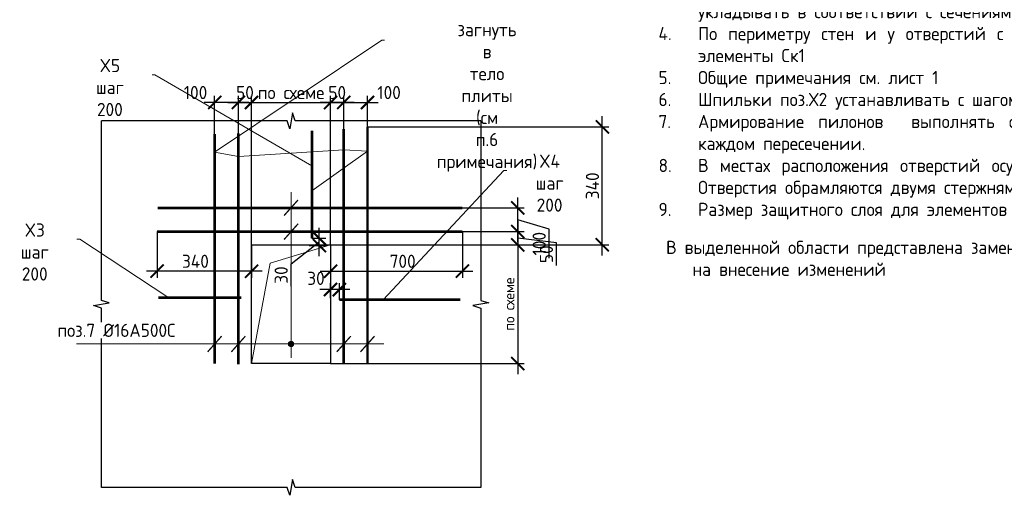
# Model space of a CAD drawing. Header units: millimetres. Extents: x 247266 to 730847, y -636031 to 10052.
# Tile 46 of 256: x 611503 to 630184, y -440463 to -431444. Entities that reach past the tile are written whole.
import ezdxf
from ezdxf import colors
from ezdxf.entities.mleader import LeaderData, LeaderLine
from ezdxf.math import Vec2, Vec3

# ---------------------------------------------------------------- set-up
doc = ezdxf.new("R2010")
doc.units = ezdxf.units.MM
for name, color, linetype, lineweight in [('Арматура', 7, 'Continuous', 40), ('Выноски', 7, 'Continuous', 20), ('подоснова', 7, 'Continuous', 5), ('СТЕНЫ', 7, 'Continuous', 30)]:
    doc.layers.add(name, color=color, linetype=linetype, lineweight=lineweight)
doc.layers.add('Исправления', color=1, linetype='Continuous')
doc.layers.add('РАЗМЕРЫ', color=7, linetype='Continuous')
doc.styles.add('GOST-2.304_Type-B', font='GOST_Common.ttf')
doc.styles.add('ГОСТ', font='GOST_Common.ttf')
doc.dimstyles.new('5х', dxfattribs={"dimscale": 100, "dimtxt": 2.5, "dimasz": 2.5, "dimexe": 1.25, "dimexo": 0, "dimtad": 1, "dimdec": 0, "dimlfac": 0.2, "dimtxsty": 'GOST-2.304_Type-B', "dimblk": 'ARCHTICK', "dimcen": 2.5, "dimdle": 2, "dimadec": 0, "dimazin": 2, "dimtfac": 0.75, "dimtdec": 0, "dimtmove": 1, "dimatfit": 3, "dimfxl": 1, "dimtolj": 1, "dimarcsym": 1})
doc.dimstyles.new('СПДС', dxfattribs={"dimscale": 100, "dimtxt": 2.5, "dimasz": 2.5, "dimexe": 1.25, "dimexo": 0, "dimtad": 1, "dimdec": 0, "dimtxsty": 'GOST-2.304_Type-B', "dimblk": 'ARCHTICK', "dimcen": 2.5, "dimdle": 2, "dimadec": 0, "dimazin": 2, "dimtfac": 0.75, "dimtdec": 0, "dimtmove": 1, "dimatfit": 3, "dimfxl": 1, "dimtolj": 1, "dimarcsym": 1})

# ---------------------------------------------------------------- blocks, each defined once
blk = doc.blocks.new('_ArchTick')
at = {"color": 0, "linetype": 'ByBlock', "const_width": 0.15}
blk.add_lwpolyline([(-0.5, -0.5), (0.5, 0.5)], dxfattribs=at)
blk = doc.blocks.new('*D2885')
at = {"layer": 'DEFPOINTS', "color": 0, "ltscale": 100}
for p in [(614109, -435463), (615902, -435713), (614109, -436213)]:
    blk.add_point(p, dxfattribs=at)
at = {"layer": 'РАЗМЕРЫ', "color": 0, "linetype": 'Continuous', "lineweight": -2}
for p, q in [((614109, -435463), (614109, -436338)), ((615902, -435713), (615902, -436338)), ((616102, -436213), (613909, -436213))]:
    blk.add_line(p, q, dxfattribs=at)
at = {"layer": 'РАЗМЕРЫ', "color": 0, "lineweight": -2, "ltscale": 100, "xscale": 250, "yscale": 250, "zscale": 250, "rotation": 180}
blk.add_blockref('_ArchTick', (614109, -436213), dxfattribs=at)
at = {"layer": 'РАЗМЕРЫ', "color": 0, "lineweight": -2, "ltscale": 100, "xscale": 250, "yscale": 250, "zscale": 250}
blk.add_blockref('_ArchTick', (615902, -436213), dxfattribs=at)
at = {"layer": 'РАЗМЕРЫ', "color": 0, "lineweight": 0, "ltscale": 100, "insert": (614837, -436025), "char_height": 250, "attachment_point": 5, "style": 'GOST-2.304_Type-B'}
blk.add_mtext('\\A1;340', dxfattribs=at)
blk = doc.blocks.new('*D2886')
at = {"layer": 'DEFPOINTS', "color": 0, "ltscale": 100}
for p in [(619902, -435463), (617402, -435713), (619902, -436213)]:
    blk.add_point(p, dxfattribs=at)
at = {"layer": 'РАЗМЕРЫ', "color": 0, "linetype": 'Continuous', "lineweight": -2}
for p, q in [((619902, -435463), (619902, -436338)), ((617402, -435713), (617402, -436338)), ((617202, -436213), (620102, -436213))]:
    blk.add_line(p, q, dxfattribs=at)
at = {"layer": 'РАЗМЕРЫ', "color": 0, "lineweight": -2, "ltscale": 100, "xscale": 250, "yscale": 250, "zscale": 250, "rotation": 180}
blk.add_blockref('_ArchTick', (617402, -436213), dxfattribs=at)
at = {"layer": 'РАЗМЕРЫ', "color": 0, "lineweight": -2, "ltscale": 100, "xscale": 250, "yscale": 250, "zscale": 250}
blk.add_blockref('_ArchTick', (619902, -436213), dxfattribs=at)
at = {"layer": 'РАЗМЕРЫ', "color": 0, "lineweight": 0, "ltscale": 100, "insert": (618769, -436025), "char_height": 250, "attachment_point": 5, "style": 'GOST-2.304_Type-B'}
blk.add_mtext('\\A1;700', dxfattribs=at)
blk = doc.blocks.new('*D2887')
at = {"layer": 'DEFPOINTS', "color": 0, "ltscale": 100}
for p in [(617402, -433013), (617652, -433713), (617402, -435713)]:
    blk.add_point(p, dxfattribs=at)
at = {"layer": 'РАЗМЕРЫ', "color": 0, "linetype": 'Continuous', "lineweight": -2}
for p, q in [((617852, -433013), (617202, -433013)), ((617402, -435713), (617402, -432888)), ((617652, -433713), (617652, -432888))]:
    blk.add_line(p, q, dxfattribs=at)
at = {"layer": 'РАЗМЕРЫ', "color": 0, "lineweight": -2, "ltscale": 100, "xscale": 250, "yscale": 250, "zscale": 250, "rotation": 180}
blk.add_blockref('_ArchTick', (617402, -433013), dxfattribs=at)
at = {"layer": 'РАЗМЕРЫ', "color": 0, "lineweight": -2, "ltscale": 100, "xscale": 250, "yscale": 250, "zscale": 250}
blk.add_blockref('_ArchTick', (617652, -433013), dxfattribs=at)
at = {"layer": 'РАЗМЕРЫ', "color": 0, "lineweight": 0, "ltscale": 100, "insert": (617527, -432825), "char_height": 250, "attachment_point": 5, "style": 'GOST-2.304_Type-B'}
blk.add_mtext('\\A1;50', dxfattribs=at)
blk = doc.blocks.new('*D2888')
at = {"layer": 'DEFPOINTS', "color": 0, "ltscale": 100}
for p in [(618102, -433013), (617652, -433713), (618102, -433740)]:
    blk.add_point(p, dxfattribs=at)
at = {"layer": 'РАЗМЕРЫ', "color": 0, "linetype": 'Continuous', "lineweight": -2}
for p, q in [((617452, -433013), (618302, -433013)), ((617652, -433713), (617652, -432888)), ((618102, -433740), (618102, -432888))]:
    blk.add_line(p, q, dxfattribs=at)
at = {"layer": 'РАЗМЕРЫ', "color": 0, "lineweight": -2, "ltscale": 100, "xscale": 250, "yscale": 250, "zscale": 250, "rotation": 180}
blk.add_blockref('_ArchTick', (617652, -433013), dxfattribs=at)
at = {"layer": 'РАЗМЕРЫ', "color": 0, "lineweight": -2, "ltscale": 100, "xscale": 250, "yscale": 250, "zscale": 250}
blk.add_blockref('_ArchTick', (618102, -433013), dxfattribs=at)
at = {"layer": 'РАЗМЕРЫ', "color": 0, "lineweight": 0, "ltscale": 100, "insert": (618511, -432825), "char_height": 250, "attachment_point": 5, "style": 'GOST-2.304_Type-B'}
blk.add_mtext('\\A1;100', dxfattribs=at)
blk = doc.blocks.new('*D2889')
at = {"layer": 'DEFPOINTS', "color": 0, "ltscale": 100}
for p in [(615902, -433013), (615652, -433713), (615902, -435713)]:
    blk.add_point(p, dxfattribs=at)
at = {"layer": 'РАЗМЕРЫ', "color": 0, "linetype": 'Continuous', "lineweight": -2}
for p, q in [((615452, -433013), (616102, -433013)), ((615652, -433713), (615652, -432888)), ((615902, -435713), (615902, -432888))]:
    blk.add_line(p, q, dxfattribs=at)
at = {"layer": 'РАЗМЕРЫ', "color": 0, "lineweight": -2, "ltscale": 100, "xscale": 250, "yscale": 250, "zscale": 250, "rotation": 180}
blk.add_blockref('_ArchTick', (615652, -433013), dxfattribs=at)
at = {"layer": 'РАЗМЕРЫ', "color": 0, "lineweight": -2, "ltscale": 100, "xscale": 250, "yscale": 250, "zscale": 250}
blk.add_blockref('_ArchTick', (615902, -433013), dxfattribs=at)
at = {"layer": 'РАЗМЕРЫ', "color": 0, "lineweight": 0, "ltscale": 100, "insert": (615777, -432825), "char_height": 250, "attachment_point": 5, "style": 'GOST-2.304_Type-B'}
blk.add_mtext('\\A1;50', dxfattribs=at)
blk = doc.blocks.new('*D2890')
at = {"layer": 'DEFPOINTS', "color": 0, "ltscale": 100}
for p in [(615202, -433013), (615202, -433713), (615652, -433713)]:
    blk.add_point(p, dxfattribs=at)
at = {"layer": 'РАЗМЕРЫ', "color": 0, "linetype": 'Continuous', "lineweight": -2}
for p, q in [((615852, -433013), (615002, -433013)), ((615202, -433713), (615202, -432888)), ((615652, -433713), (615652, -432888))]:
    blk.add_line(p, q, dxfattribs=at)
at = {"layer": 'РАЗМЕРЫ', "color": 0, "lineweight": -2, "ltscale": 100, "xscale": 250, "yscale": 250, "zscale": 250, "rotation": 180}
blk.add_blockref('_ArchTick', (615202, -433013), dxfattribs=at)
at = {"layer": 'РАЗМЕРЫ', "color": 0, "lineweight": -2, "ltscale": 100, "xscale": 250, "yscale": 250, "zscale": 250}
blk.add_blockref('_ArchTick', (615652, -433013), dxfattribs=at)
at = {"layer": 'РАЗМЕРЫ', "color": 0, "lineweight": 0, "ltscale": 100, "insert": (614839, -432825), "char_height": 250, "attachment_point": 5, "style": 'GOST-2.304_Type-B'}
blk.add_mtext('\\A1;100', dxfattribs=at)
blk = doc.blocks.new('*D2891')
at = {"layer": 'DEFPOINTS', "color": 0, "ltscale": 100}
for p in [(619902, -435463), (617402, -435713), (620952, -435713)]:
    blk.add_point(p, dxfattribs=at)
at = {"layer": 'РАЗМЕРЫ', "color": 0, "linetype": 'Continuous', "lineweight": -2}
for p, q in [((620952, -435263), (620952, -435913)), ((619902, -435463), (621077, -435463)), ((621685, -435678), (620952, -435588)), ((617402, -435713), (621077, -435713)), ((621685, -436103), (621685, -435678))]:
    blk.add_line(p, q, dxfattribs=at)
at = {"layer": 'РАЗМЕРЫ', "color": 0, "lineweight": -2, "ltscale": 100, "xscale": 250, "yscale": 250, "zscale": 250}
for p, rotation in [((620952, -435463), 90), ((620952, -435713), 270)]:
    blk.add_blockref('_ArchTick', p, dxfattribs=dict(at, rotation=rotation))
at = {"layer": 'РАЗМЕРЫ', "color": 0, "lineweight": 0, "ltscale": 100, "insert": (621497, -435891), "char_height": 250, "attachment_point": 5, "rotation": 90, "style": 'GOST-2.304_Type-B'}
blk.add_mtext('\\A1;50', dxfattribs=at)
blk = doc.blocks.new('*D2892')
at = {"layer": 'DEFPOINTS', "color": 0, "ltscale": 100}
for p in [(619902, -435013), (620952, -435013), (619902, -435463)]:
    blk.add_point(p, dxfattribs=at)
at = {"layer": 'РАЗМЕРЫ', "color": 0, "linetype": 'Continuous', "lineweight": -2}
for p, q in [((620952, -435663), (620952, -434813)), ((619902, -435013), (621077, -435013)), ((621546, -435416), (620952, -435238)), ((621546, -435967), (621546, -435416)), ((619902, -435463), (621077, -435463))]:
    blk.add_line(p, q, dxfattribs=at)
at = {"layer": 'РАЗМЕРЫ', "color": 0, "lineweight": -2, "ltscale": 100, "xscale": 250, "yscale": 250, "zscale": 250}
for p, rotation in [((620952, -435013), 90), ((620952, -435463), 270)]:
    blk.add_blockref('_ArchTick', p, dxfattribs=dict(at, rotation=rotation))
at = {"layer": 'РАЗМЕРЫ', "color": 0, "lineweight": 0, "ltscale": 100, "insert": (621359, -435691), "char_height": 250, "attachment_point": 5, "rotation": 90, "style": 'GOST-2.304_Type-B'}
blk.add_mtext('\\A1;100', dxfattribs=at)
blk = doc.blocks.new('*D2893')
at = {"layer": 'DEFPOINTS', "color": 0, "ltscale": 100}
for p in [(617402, -433013), (615902, -435713), (617402, -435713)]:
    blk.add_point(p, dxfattribs=at)
at = {"layer": 'РАЗМЕРЫ', "color": 0, "linetype": 'Continuous', "lineweight": -2}
for p, q in [((615702, -433013), (617602, -433013)), ((615902, -435713), (615902, -432888)), ((617402, -435713), (617402, -432888))]:
    blk.add_line(p, q, dxfattribs=at)
at = {"layer": 'РАЗМЕРЫ', "color": 0, "lineweight": -2, "ltscale": 100, "xscale": 250, "yscale": 250, "zscale": 250, "rotation": 180}
blk.add_blockref('_ArchTick', (615902, -433013), dxfattribs=at)
at = {"layer": 'РАЗМЕРЫ', "color": 0, "lineweight": -2, "ltscale": 100, "xscale": 250, "yscale": 250, "zscale": 250}
blk.add_blockref('_ArchTick', (617402, -433013), dxfattribs=at)
at = {"layer": 'РАЗМЕРЫ', "color": 0, "lineweight": 0, "ltscale": 100, "insert": (616652, -432825), "char_height": 250, "attachment_point": 5, "style": 'GOST-2.304_Type-B'}
blk.add_mtext('\\A1;по схеме', dxfattribs=at)
blk = doc.blocks.new('*D2894')
at = {"layer": 'DEFPOINTS', "color": 0, "ltscale": 100}
for p in [(617402, -435713), (617402, -437963), (620952, -437963)]:
    blk.add_point(p, dxfattribs=at)
at = {"layer": 'РАЗМЕРЫ', "color": 0, "linetype": 'Continuous', "lineweight": -2}
for p, q in [((620952, -435513), (620952, -438163)), ((617402, -435713), (621077, -435713)), ((617402, -437963), (621077, -437963))]:
    blk.add_line(p, q, dxfattribs=at)
at = {"layer": 'РАЗМЕРЫ', "color": 0, "lineweight": -2, "ltscale": 100, "xscale": 250, "yscale": 250, "zscale": 250}
for p, rotation in [((620952, -435713), 90), ((620952, -437963), 270)]:
    blk.add_blockref('_ArchTick', p, dxfattribs=dict(at, rotation=rotation))
at = {"layer": 'РАЗМЕРЫ', "color": 0, "lineweight": 0, "ltscale": 100, "insert": (620790, -436838), "char_height": 250, "attachment_point": 5, "rotation": 90, "style": 'GOST-2.304_Type-B'}
blk.add_mtext('\\A1;{\\H0.8x;по схеме}', dxfattribs=at)
blk = doc.blocks.new('_None')
blk = doc.blocks.new('*D2895')
at = {"layer": 'DEFPOINTS', "color": 0, "ltscale": 100}
for p in [(617047, -435589), (617188, -435589), (616997, -435726)]:
    blk.add_point(p, dxfattribs=at)
at = {"layer": 'РАЗМЕРЫ', "color": 0, "lineweight": -2}
for p, q in [((617188, -435926), (617188, -435389)), ((617047, -435589), (617313, -435589)), ((616652, -436074), (617188, -435658)), ((616997, -435726), (617313, -435726)), ((616652, -436499), (616652, -436074))]:
    blk.add_line(p, q, dxfattribs=at)
at = {"layer": 'РАЗМЕРЫ', "color": 0, "lineweight": -2, "ltscale": 100, "xscale": 250, "yscale": 250, "zscale": 250}
for p, rotation in [((617188, -435589), 90), ((617188, -435726), 270)]:
    blk.add_blockref('_ArchTick', p, dxfattribs=dict(at, rotation=rotation))
at = {"layer": 'РАЗМЕРЫ', "color": 0, "lineweight": 0, "ltscale": 100, "insert": (616464, -436286), "char_height": 250, "attachment_point": 5, "rotation": 90, "style": 'GOST-2.304_Type-B'}
blk.add_mtext('\\A1;30', dxfattribs=at)
blk = doc.blocks.new('*D2896')
at = {"layer": 'DEFPOINTS', "color": 0, "ltscale": 100}
for p in [(617399, -436562), (617399, -436725), (617569, -436753)]:
    blk.add_point(p, dxfattribs=at)
at = {"layer": 'РАЗМЕРЫ', "color": 0, "lineweight": -2}
for p, q in [((617769, -436562), (617199, -436562)), ((617399, -436725), (617399, -436437)), ((617569, -436753), (617569, -436437))]:
    blk.add_line(p, q, dxfattribs=at)
at = {"layer": 'РАЗМЕРЫ', "color": 0, "lineweight": -2, "ltscale": 100, "xscale": 250, "yscale": 250, "zscale": 250, "rotation": 180}
blk.add_blockref('_ArchTick', (617399, -436562), dxfattribs=at)
at = {"layer": 'РАЗМЕРЫ', "color": 0, "lineweight": -2, "ltscale": 100, "xscale": 250, "yscale": 250, "zscale": 250}
blk.add_blockref('_ArchTick', (617569, -436562), dxfattribs=at)
at = {"layer": 'РАЗМЕРЫ', "color": 0, "lineweight": 0, "ltscale": 100, "insert": (617124, -436349), "char_height": 250, "attachment_point": 5, "style": 'GOST-2.304_Type-B'}
blk.add_mtext('\\A1;30', dxfattribs=at)
blk = doc.blocks.new('*D2936')
at = {"layer": 'DEFPOINTS', "color": 0, "ltscale": 100}
for p in [(618102, -433476), (622557, -433476), (620952, -435713)]:
    blk.add_point(p, dxfattribs=at)
at = {"layer": 'РАЗМЕРЫ', "color": 0, "lineweight": -2}
for p, q in [((622557, -435913), (622557, -433276)), ((618102, -433476), (622682, -433476)), ((620952, -435713), (622682, -435713))]:
    blk.add_line(p, q, dxfattribs=at)
at = {"layer": 'РАЗМЕРЫ', "color": 0, "lineweight": -2, "ltscale": 100, "xscale": 250, "yscale": 250, "zscale": 250}
for p, rotation in [((622557, -433476), 90), ((622557, -435713), 270)]:
    blk.add_blockref('_ArchTick', p, dxfattribs=dict(at, rotation=rotation))
at = {"layer": 'РАЗМЕРЫ', "color": 0, "lineweight": 0, "ltscale": 100, "insert": (622370, -434594), "char_height": 250, "attachment_point": 5, "rotation": 90, "style": 'GOST-2.304_Type-B'}
blk.add_mtext('\\A1;340', dxfattribs=at)

msp = doc.modelspace()

# ---------------------------------------------------------------- hatches: boundary and pattern name
at = {"layer": 'РАЗМЕРЫ'}
h = msp.add_hatch(color=256, dxfattribs=at)
h.dxf.hatch_style = 1
h.paths.add_polyline_path([(616652.09, -437543.5), (616652.09, -437593.5), (616702.09, -437593.5, 0.41421356)])
h.paths.add_polyline_path([(616702.09, -437593.5), (616652.09, -437593.5), (616652.09, -437643.5, 0.41421356)])
h.paths.add_polyline_path([(616652.09, -437593.5), (616602.09, -437593.5, 0.41421356), (616652.09, -437643.5)])
h.paths.add_polyline_path([(616652.09, -437543.5, 0.41421356), (616602.09, -437593.5), (616652.09, -437593.5)])

# ---------------------------------------------------------------- linework, layer by layer
at = {"layer": 'Арматура', "const_width": 50}
for points in [[(615652.09, -437978.5), (615652.09, -433598.4)], [(617047.5, -433550.47), (617047.5, -435589.42)], [(617652.09, -437962.89), (617652.09, -433519.19)], [(618102.09, -437962.89), (618102.09, -433475.52)], [(615202.09, -437969.08), (615202.09, -433612.09)], [(619902.09, -435012.89), (614119.41, -435012.89)], [(619902.09, -435462.89), (614108.93, -435462.89)], [(614133.09, -436715.94), (615710.17, -436715.94)], [(617569.3, -436753.5), (619864.35, -436753.5)]]:
    msp.add_lwpolyline(points, dxfattribs=at)
at = {"layer": 'Выноски', "ltscale": 0.1}
for p, q in [((616652.09, -434712.89), (616652.09, -437855.17)), ((616252.09, -436062.89), (617402.09, -435712.89)), ((615902.09, -437962.89), (616252.09, -436062.89)), ((612583.4, -437593.5), (618411.61, -437593.5))]:
    msp.add_line(p, q, dxfattribs=at)
at = {"layer": 'Выноски', "ltscale": 0.1, "const_width": 25}
for points in [[(616785.22, -434860.01), (616518.96, -435158.52)], [(616785.22, -435313.64), (616518.96, -435612.15)], [(615335.22, -437444.24), (615068.96, -437742.76)], [(615785.22, -437444.24), (615518.96, -437742.76)], [(617785.22, -437444.24), (617518.96, -437742.76)], [(618235.22, -437444.24), (617968.96, -437742.76)]]:
    msp.add_lwpolyline(points, dxfattribs=at)
at = {"layer": 'Выноски'}
msp.add_circle((616652.09, -437593.5), 50, dxfattribs=at)
at = {"layer": 'РАЗМЕРЫ'}
for points in [[(613052.09, -440312.89), (613052.09, -436915.34), (612902.09, -436862.89), (613202.09, -436812.89), (613052.09, -436765.78), (613052.09, -433362.89)], [(620252.09, -433362.89), (616729.54, -433362.89), (616677.09, -433212.89), (616627.09, -433512.89), (616579.98, -433362.89), (613052.09, -433362.89)], [(620252.09, -433362.89), (620252.09, -436765.78), (620402.09, -436812.89), (620102.09, -436862.89), (620252.09, -436915.34), (620252.09, -440312.89)], [(620252.09, -440312.89), (616729.54, -440312.89), (616677.09, -440162.89), (616627.09, -440462.89), (616579.98, -440312.89), (613052.09, -440312.89)]]:
    msp.add_lwpolyline(points, dxfattribs=at)
at = {"layer": 'СТЕНЫ'}
msp.add_lwpolyline([(615902.09, -435712.89), (617402.09, -435712.89), (617402.09, -437962.89), (615902.09, -437962.89)], close=True, dxfattribs=at)

# ---------------------------------------------------------------- texts
at = {"ltscale": 100, "insert": (623623.11, -428664.74), "char_height": 250, "width": 17398.1241, "attachment_point": 1, "style": 'GOST-2.304_Type-B'}
msp.add_mtext('\\pxi-3,l3,qj,t3;{\\C7;1.^IАрмирование стен  состоит из основного армирования ∅10 А500С с шагом  200х200мм  в две сетки с собдюдением зашитного слоя, и дополнительного армирования, указанного на схемах армирования.\\P2.^IАрмирование стен предусмотрено отдельными  стержнями заводской длины по осям Х и Y. При недостатке заводской длины стержней для армирования, стыки стержней осуществлять внахлестку без  сварки. Стыки арматуры внахлестку должны располагаться вразбежку (через шаг). См. деталь стыковки арматуры.\\P3.^IАрматуру вязать вязальной проволокой через пересечение.  Стержни основной и дополнительной арматуры укладывать в соответствии с сечениями .\\P4.^IПо периметру стен и у отверстий с проемами  у концов основной арматуры устанавливать П-образные элементы Ск1\\P}5.^IОбщие примечания см. лист 1\\P6.^IШпильки поз.Х2 устанавливать с шагом 400 по вертикали и с шагом  400 по горизонтали.\\P7.^IАрмирование пилонов  выполнять отдельными стержнями. Арматуру вязать вязальной проволокой в каждом пересечении.\\P{\\C7;8.^IВ местах расположения отверстий осуществить прерывания основной и дополнительной сеток арматуры. Отверстия обрамляются двумя стержнями арматуры см. узел обрамления отверстий.\\P9.^IРазмер защитного слоя для элементов армирования составляет 30 мм}', dxfattribs=at)
at = {"layer": 'Исправления', "insert": (623767, -435636.09), "char_height": 250, "width": 18219.6597, "attachment_point": 1, "style": 'ГОСТ'}
msp.add_mtext('\\pxi-2,l2,sm1;В выделенной области представлена замененная ( актуальная) версия. Содержание изменения см. в листе разрешения на внесение изменений', dxfattribs=at)

# ---------------------------------------------------------------- dimensions: what is measured, and where the dimension line sits
at = {"layer": 'РАЗМЕРЫ', "linetype": 'Continuous', "lineweight": 0}
for base, p1, p2, text, picture, middle in [((617402.09, -433012.89), (615902.09, -435712.89), (617402.09, -435712.89), 'по схеме', '*D2893', (616652.09, -433012.89)), ((615202.09, -433012.89), (615652.09, -433712.89), (615202.09, -433712.89), '100', '*D2890', (614839.12, -433012.89)), ((618102.09, -433012.89), (617652.09, -433712.89), (618102.09, -433740.1), '100', '*D2888', (618511.02, -433012.89)), ((614108.93, -436212.89), (615902.09, -435712.89), (614108.93, -435462.89), '340', '*D2885', (614837.04, -436212.89))]:
    dim = msp.add_linear_dim(base=base, p1=p1, p2=p2, text=text, dimstyle='5х', dxfattribs=at)
    dim.commit()
    dim.dimension.update_dxf_attribs({"geometry": picture, "text_midpoint": middle, "dimtype": 160})
for base, p1, p2, picture, middle in [((615902.09, -433012.89), (615652.09, -433712.89), (615902.09, -435712.89), '*D2889', (615777.09, -433012.89)), ((617402.09, -433012.89), (617652.09, -433712.89), (617402.09, -435712.89), '*D2887', (617527.09, -433012.89))]:
    dim = msp.add_linear_dim(base=base, p1=p1, p2=p2, dimstyle='5х', dxfattribs=at)
    dim.commit()
    dim.dimension.update_dxf_attribs({"geometry": picture, "text_midpoint": middle, "dimtype": 160})
at = {"layer": 'РАЗМЕРЫ', "lineweight": 0}
dim = msp.add_linear_dim(base=(622557.3, -433475.52), p1=(620952.09, -435712.89), p2=(618102.09, -433475.52), angle=90, text='340', dimstyle='СПДС', dxfattribs=at)
dim.commit()
dim.dimension.update_dxf_attribs({"geometry": '*D2936', "text_midpoint": (622369.68, -434594.21)})
at = {"layer": 'РАЗМЕРЫ', "linetype": 'Continuous', "lineweight": 0}
for base, p1, p2, text, picture, middle in [((620952.09, -435012.89), (619902.09, -435462.89), (619902.09, -435012.89), '100', '*D2892', (621358.59, -435478.63)), ((620952.09, -437962.89), (617402.09, -435712.89), (617402.09, -437962.89), '{\\H0.8x;по схеме}', '*D2894', (620789.59, -436837.89))]:
    dim = msp.add_linear_dim(base=base, p1=p1, p2=p2, angle=90, text=text, dimstyle='5х', dxfattribs=at)
    dim.commit()
    dim.dimension.update_dxf_attribs({"geometry": picture, "text_midpoint": middle})
at = {"layer": 'РАЗМЕРЫ', "lineweight": 0}
dim = msp.add_linear_dim(base=(617188.18, -435589.42), p1=(616996.71, -435725.72), p2=(617047.5, -435589.42), angle=270, text='30', dimstyle='СПДС', dxfattribs=at)
dim.commit()
dim.dimension.update_dxf_attribs({"geometry": '*D2895', "text_midpoint": (616652.09, -436136.3), "dimtype": 160})
at = {"layer": 'РАЗМЕРЫ', "linetype": 'Continuous', "lineweight": 0}
dim = msp.add_linear_dim(base=(620952.09, -435712.89), p1=(619902.09, -435462.89), p2=(617402.09, -435712.89), angle=90, dimstyle='5х', dxfattribs=at)
dim.commit()
dim.dimension.update_dxf_attribs({"geometry": '*D2891', "text_midpoint": (621684.96, -435740.38), "dimtype": 160})
dim = msp.add_linear_dim(base=(619902.09, -436212.89), p1=(617402.09, -435712.89), p2=(619902.09, -435462.89), angle=180, text='700', dimstyle='5х', dxfattribs=at)
dim.commit()
dim.dimension.update_dxf_attribs({"geometry": '*D2886', "text_midpoint": (618768.91, -436212.89), "dimtype": 160})
at = {"layer": 'РАЗМЕРЫ', "lineweight": 0}
dim = msp.add_linear_dim(base=(617399.03, -436562.03), p1=(617569.3, -436753.5), p2=(617399.03, -436724.8), text='30', dimstyle='СПДС', dxfattribs=at)
dim.commit()
dim.dimension.update_dxf_attribs({"geometry": '*D2896', "text_midpoint": (617124.17, -436536.4), "dimtype": 160})

# ---------------------------------------------------------------- leaders
at = {"layer": 'подоснова'}
ml = msp.add_multileader_mtext('Standard', dxfattribs=at)
ml.set_content(' загнуть в тело\\Pплиты (см п.6 примечания)', color=256, style='GOST-2.304_Type-B')
ml.set_leader_properties(color=256, linetype='ByLayer', lineweight=15)
ml.set_arrow_properties(name='NONE')
ml.build(insert=Vec2(0, 0))
ml.multileader.update_dxf_attribs({"text_left_attachment_type": 6, "text_right_attachment_type": 6, "dogleg_length": 10, "arrow_head_size": 18})
ctx = ml.context
ctx.base_point, ctx.char_height, ctx.arrow_head_size, ctx.landing_gap_size, ctx.plane_origin = Vec3(618383.89, -431832.29), 250, 18, 20, Vec3(614397.08, -434433.45)
ctx.left_attachment, ctx.right_attachment, ctx.text_align_type = 6, 6, 1
notes = []
notes.append((ctx, [(0, (1, 1, 0), (618372.08, -431832.37), (1, 0), 10, [(4, [(617047.5, -434689.25), (618102.09, -433935.45), (617652.09, -433909.18), (615652.09, -434040.52), (615202.09, -433952.96)], 0, [])])]))
ctx.mtext.insert, ctx.mtext.width, ctx.mtext.alignment, ctx.mtext.flow_direction = Vec3(620369.8, -431507.29), 22.8978, 2, 5
ml = msp.add_multileader_mtext('Standard', dxfattribs=at)
ml.set_content('X5 шаг 200', color=256, style='GOST-2.304_Type-B')
ml.set_leader_properties(color=256, linetype='ByLayer', lineweight=15)
ml.set_arrow_properties(name='NONE')
ml.build(insert=Vec2(0, 0))
ml.multileader.update_dxf_attribs({"text_left_attachment_type": 6, "text_right_attachment_type": 6, "dogleg_length": 10, "arrow_head_size": 18})
ctx = ml.context
ctx.base_point, ctx.char_height, ctx.arrow_head_size, ctx.landing_gap_size, ctx.plane_origin = Vec3(612371.1, -432487.96), 250, 18, 20, Vec3(605350.86, -433838.38)
ctx.left_attachment, ctx.right_attachment, ctx.text_align_type = 6, 6, 1
notes.append((ctx, [(0, (1, 1, 0), (614068.03, -432488.21), (-1, 0), 10, [(2, [(617047.5, -434215.55)], 0, [])])]))
ctx.mtext.insert, ctx.mtext.width, ctx.mtext.alignment, ctx.mtext.flow_direction = Vec3(613214.2, -432187.96), 22.8978, 2, 5
ml = msp.add_multileader_mtext('Standard', dxfattribs=at)
ml.set_content('X4 шаг 200', color=256, style='GOST-2.304_Type-B')
ml.set_leader_properties(color=256, linetype='ByLayer', lineweight=15)
ml.set_arrow_properties(name='NONE')
ml.build(insert=Vec2(0, 0))
ml.multileader.update_dxf_attribs({"text_left_attachment_type": 6, "text_right_attachment_type": 6, "dogleg_length": 10, "arrow_head_size": 18})
ctx = ml.context
ctx.base_point, ctx.char_height, ctx.arrow_head_size, ctx.landing_gap_size, ctx.plane_origin = Vec3(620700.94, -434300.84), 250, 18, 20, Vec3(614397.08, -435651.26)
ctx.left_attachment, ctx.right_attachment, ctx.text_align_type = 6, 6, 1
notes.append((ctx, [(0, (1, 1, 0), (620690.21, -434301.09), (1, 0), 10, [(2, [(618400.68, -436753.5)], 0, [])])]))
ctx.mtext.insert, ctx.mtext.width, ctx.mtext.alignment, ctx.mtext.flow_direction = Vec3(621556.55, -434000.84), 22.8978, 2, 5
ml = msp.add_multileader_mtext('Standard', dxfattribs=at)
ml.set_content('X3 шаг 200', color=256, style='GOST-2.304_Type-B')
ml.set_leader_properties(color=256, linetype='ByLayer', lineweight=15)
ml.set_arrow_properties(name='NONE')
ml.build(insert=Vec2(0, 0))
ml.multileader.update_dxf_attribs({"text_left_attachment_type": 6, "text_right_attachment_type": 6, "dogleg_length": 10, "arrow_head_size": 18})
ctx = ml.context
ctx.base_point, ctx.char_height, ctx.arrow_head_size, ctx.landing_gap_size, ctx.plane_origin = Vec3(610945.61, -435607.37), 250, 18, 20, Vec3(603925.38, -437809.36)
ctx.left_attachment, ctx.right_attachment, ctx.text_align_type = 6, 6, 1
notes.append((ctx, [(0, (1, 1, 0), (612642.54, -435607.62), (-1, 0), 10, [(0, [(614312.11, -436707.49)], 0, [])])]))
ctx.mtext.insert, ctx.mtext.width, ctx.mtext.alignment, ctx.mtext.flow_direction = Vec3(611788.72, -435307.37), 22.8978, 2, 5
for ctx, leaders in notes:
    for number, flags, end, landing, length, lines in leaders:
        leader = LeaderData()
        leader.index, (leader.has_last_leader_line, leader.has_dogleg_vector, leader.attachment_direction) = number, flags
        leader.last_leader_point, leader.dogleg_vector, leader.dogleg_length = Vec3(end), Vec3(landing), length
        for number, points, colour, breaks in lines:
            line = LeaderLine()
            line.index, line.vertices, line.color, line.breaks = number, Vec3.list(points), colors.encode_raw_color(colour), breaks
            leader.lines.append(line)
        ctx.leaders.append(leader)

# ---------------------------------------------------------------- next in the draw order: texts
at = {"layer": 'подоснова', "ltscale": 0.3, "insert": (612218.85, -437209.87), "char_height": 250, "width": 2433.6842, "attachment_point": 1, "style": 'GOST-2.304_Type-B', "bg_fill": 3, "box_fill_scale": 1.1, "bg_fill_color": 256, "bg_fill_transparency": 0}
msp.add_mtext('поз.7 %%C16А500С', dxfattribs=at)

# ---------------------------------------------------------------- next in the draw order: linework, layer by layer
at = {"layer": 'Выноски', "ltscale": 0.1}
msp.add_line((612583.4, -437593.5), (618411.61, -437593.5), dxfattribs=at)

doc.saveas('drawing.dxf')
